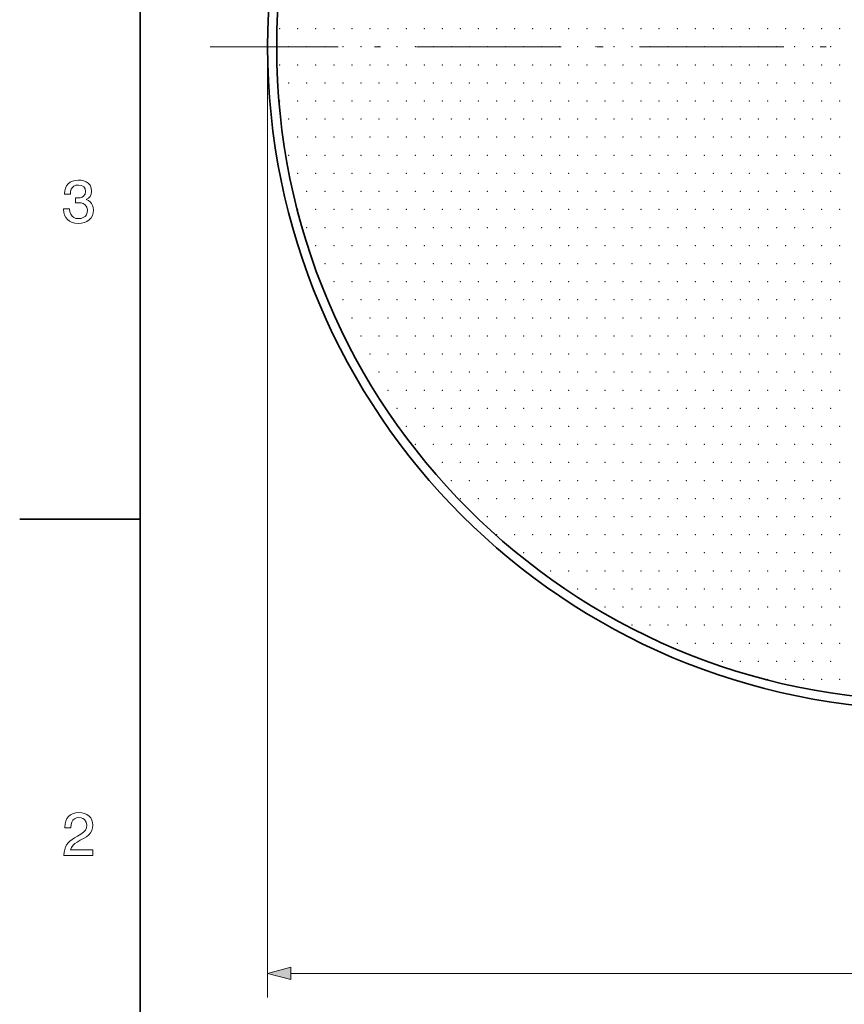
# Model space of a CAD drawing. Extents: x 0 to 354, y 0 to 250.
# Tile 2 of 9: x 0 to 68, y 85 to 166. Entities that reach past the tile are written whole.
import ezdxf

# ---------------------------------------------------------------- set-up
doc = ezdxf.new("R2010")
doc.units = 0
doc.linetypes.add('DASHDOT', pattern=[18.5, 12, -3, 0.5, -3])

msp = doc.modelspace()

# ---------------------------------------------------------------- linework, layer by layer
at = {"color": 7, "lineweight": 35}
msp.add_line((10, 240), (10, 10), dxfattribs=at)
at = {"color": 7, "linetype": 'DASHDOT', "lineweight": 13}
msp.add_line((137.453186, 164.208466), (15.826565, 164.208466), dxfattribs=at)
at = {"color": 7, "lineweight": 13}
for p, q in [((20.585648, 164.208466), (20.585648, 85.301483)), ((22.517498, 87.301483), (128.653793, 87.301483))]:
    msp.add_line(p, q, dxfattribs=at)
at = {"color": 7, "lineweight": 35, "ltscale": 0.25}
msp.add_line((10, 125), (0, 125), dxfattribs=at)
at = {"color": 7, "lineweight": 13}
for points in [[(3.641781, 150.758774), (4.149027, 150.758774), (4.174434, 150.520294), (4.241142, 150.320557), (4.349152, 150.159576), (4.494941, 150.04158), (4.674987, 149.970779), (4.88929, 149.947174), (5.099894, 149.967789), (5.278355, 150.029602), (5.424673, 150.132629), (5.533211, 150.271683), (5.598334, 150.441559), (5.620042, 150.642258), (5.571398, 150.90451), (5.425466, 151.101563), (5.278179, 151.192917), (5.095755, 151.247742), (4.878194, 151.266022), (4.77516, 151.263641), (4.633289, 151.2565), (4.633289, 151.675781), (4.73355, 151.673004), (4.821921, 151.671814), (5.022266, 151.686295), (5.184743, 151.729752), (5.309353, 151.802185), (5.428239, 151.966949), (5.467868, 152.200455), (5.429428, 152.429504), (5.314109, 152.598328), (5.126666, 152.702362), (4.871853, 152.73703), (4.672654, 152.715546), (4.508327, 152.651077), (4.378873, 152.54364), (4.285526, 152.394638), (4.229517, 152.205475), (4.210848, 151.976166), (3.730549, 151.976166), (3.730549, 152.011032), (3.749348, 152.256653), (3.805744, 152.475983), (3.899739, 152.668991), (4.031331, 152.835709), (4.194774, 152.970078), (4.384322, 153.06604), (4.599977, 153.123627), (4.841736, 153.142822), (5.096424, 153.127563), (5.320746, 153.081802), (5.514704, 153.005508), (5.678296, 152.898712), (5.843195, 152.714478), (5.942135, 152.487274), (5.975114, 152.217102), (5.946284, 151.985764), (5.859795, 151.791092), (5.717033, 151.635849), (5.519385, 151.522812), (5.702558, 151.440735), (5.853675, 151.332947), (5.972736, 151.199432), (6.058599, 151.041809), (6.110116, 150.861633), (6.127288, 150.658905), (6.105418, 150.418564), (6.039808, 150.203171), (5.930458, 150.012756), (5.777368, 149.847305), (5.588017, 149.71347), (5.369886, 149.617859), (5.122975, 149.560501), (4.847284, 149.541382), (4.586156, 149.561508), (4.352818, 149.621918), (4.147269, 149.72261), (3.96951, 149.863556), (3.826128, 150.038055), (3.723713, 150.239334), (3.662264, 150.467422), (3.641781, 150.722305)], [(3.677447, 97.092102), (3.677447, 97.107956), (3.692605, 97.361382), (3.738079, 97.59301), (3.813868, 97.802841), (3.919974, 97.990883), (4.032646, 98.132339), (4.176641, 98.273285), (4.351958, 98.413734), (4.558597, 98.553673), (4.796559, 98.6931), (5.079507, 98.855576), (5.300239, 99.011116), (5.452017, 99.184494), (5.539992, 99.382439), (5.569317, 99.611687), (5.523942, 99.865211), (5.387818, 100.064644), (5.253169, 100.160416), (5.09122, 100.217873), (4.901971, 100.23703), (4.714396, 100.212723), (4.555353, 100.139809), (4.424843, 100.01828), (4.327972, 99.854218), (4.269851, 99.653694), (4.250477, 99.416718), (4.250477, 99.37471), (3.74323, 99.37471), (3.74323, 99.446838), (3.762995, 99.708313), (3.822289, 99.941101), (3.921113, 100.145218), (4.059467, 100.320648), (4.231653, 100.461601), (4.431976, 100.562279), (4.660435, 100.622688), (4.91703, 100.64283), (5.164164, 100.624847), (5.386431, 100.5709), (5.583831, 100.480995), (5.756364, 100.355125), (5.896451, 100.200027), (5.996514, 100.022438), (6.056551, 99.822365), (6.076564, 99.5998), (6.055385, 99.36837), (5.991846, 99.157021), (5.88595, 98.965744), (5.736638, 98.79261), (5.542854, 98.635681), (5.304598, 98.494957), (5.023235, 98.344368), (4.779607, 98.202232), (4.586616, 98.069611), (4.444261, 97.946495), (4.298526, 97.758263), (4.212433, 97.548622), (6.076564, 97.548622), (6.076564, 97.092102)], [(22.517498, 87.819122), (20.585648, 87.301483), (22.517498, 86.783844)]]:
    msp.add_lwpolyline(points, close=True, dxfattribs=at)
at = {"color": 7, "lineweight": 35}
for radius in [55, 54.25]:
    msp.add_circle((75.585648, 164.208466), radius, dxfattribs=at)
at = {"color": 7, "lineweight": 5}
for p in [(21.585648, 165.708466), (23.085648, 165.708466), (24.585648, 165.708466), (26.085648, 165.708466), (27.585648, 165.708466), (29.085648, 165.708466), (30.585648, 165.708466), (32.085648, 165.708466), (33.585648, 165.708466), (35.085648, 165.708466), (36.585648, 165.708466), (38.085648, 165.708466), (39.585648, 165.708466), (41.085648, 165.708466), (42.585648, 165.708466), (44.085648, 165.708466), (45.585648, 165.708466), (47.085648, 165.708466), (48.585648, 165.708466), (50.085648, 165.708466), (51.585648, 165.708466), (53.085648, 165.708466), (54.585648, 165.708466), (56.085648, 165.708466), (57.585648, 165.708466), (59.085648, 165.708466), (60.585648, 165.708466), (62.085648, 165.708466), (63.585648, 165.708466), (65.085648, 165.708466), (66.585648, 165.708466), (68.085648, 165.708466), (22.335648, 164.208466), (23.835648, 164.208466), (25.335648, 164.208466), (26.835648, 164.208466), (28.335648, 164.208466), (29.835648, 164.208466), (31.335648, 164.208466), (32.835648, 164.208466), (34.335648, 164.208466), (35.835648, 164.208466), (37.335648, 164.208466), (38.835648, 164.208466), (40.335648, 164.208466), (41.835648, 164.208466), (43.335648, 164.208466), (44.835648, 164.208466), (46.335648, 164.208466), (47.835648, 164.208466), (49.335648, 164.208466), (50.835648, 164.208466), (52.335648, 164.208466), (53.835648, 164.208466), (55.335648, 164.208466), (56.835648, 164.208466), (58.335648, 164.208466), (59.835648, 164.208466), (61.335648, 164.208466), (62.835648, 164.208466), (64.335648, 164.208466), (65.835648, 164.208466), (67.335648, 164.208466), (21.585648, 162.708466), (23.085648, 162.708466), (24.585648, 162.708466), (26.085648, 162.708466), (27.585648, 162.708466), (29.085648, 162.708466), (30.585648, 162.708466), (32.085648, 162.708466), (33.585648, 162.708466), (35.085648, 162.708466), (36.585648, 162.708466), (38.085648, 162.708466), (39.585648, 162.708466), (41.085648, 162.708466), (42.585648, 162.708466), (44.085648, 162.708466), (45.585648, 162.708466), (47.085648, 162.708466), (48.585648, 162.708466), (50.085648, 162.708466), (51.585648, 162.708466), (53.085648, 162.708466), (54.585648, 162.708466), (56.085648, 162.708466), (57.585648, 162.708466), (59.085648, 162.708466), (60.585648, 162.708466), (62.085648, 162.708466), (63.585648, 162.708466), (65.085648, 162.708466), (66.585648, 162.708466), (68.085648, 162.708466), (22.335648, 161.208466), (23.835648, 161.208466), (25.335648, 161.208466), (26.835648, 161.208466), (28.335648, 161.208466), (29.835648, 161.208466), (31.335648, 161.208466), (32.835648, 161.208466), (34.335648, 161.208466), (35.835648, 161.208466), (37.335648, 161.208466), (38.835648, 161.208466), (40.335648, 161.208466), (41.835648, 161.208466), (43.335648, 161.208466), (44.835648, 161.208466), (46.335648, 161.208466), (47.835648, 161.208466), (49.335648, 161.208466), (50.835648, 161.208466), (52.335648, 161.208466), (53.835648, 161.208466), (55.335648, 161.208466), (56.835648, 161.208466), (58.335648, 161.208466), (59.835648, 161.208466), (61.335648, 161.208466), (62.835648, 161.208466), (64.335648, 161.208466), (65.835648, 161.208466), (67.335648, 161.208466), (21.585648, 159.708466), (23.085648, 159.708466), (24.585648, 159.708466), (26.085648, 159.708466), (27.585648, 159.708466), (29.085648, 159.708466), (30.585648, 159.708466), (32.085648, 159.708466), (33.585648, 159.708466), (35.085648, 159.708466), (36.585648, 159.708466), (38.085648, 159.708466), (39.585648, 159.708466), (41.085648, 159.708466), (42.585648, 159.708466), (44.085648, 159.708466), (45.585648, 159.708466), (47.085648, 159.708466), (48.585648, 159.708466), (50.085648, 159.708466), (51.585648, 159.708466), (53.085648, 159.708466), (54.585648, 159.708466), (56.085648, 159.708466), (57.585648, 159.708466), (59.085648, 159.708466), (60.585648, 159.708466), (62.085648, 159.708466), (63.585648, 159.708466), (65.085648, 159.708466), (66.585648, 159.708466), (68.085648, 159.708466), (22.335648, 158.208466), (23.835648, 158.208466), (25.335648, 158.208466), (26.835648, 158.208466), (28.335648, 158.208466), (29.835648, 158.208466), (31.335648, 158.208466), (32.835648, 158.208466), (34.335648, 158.208466), (35.835648, 158.208466), (37.335648, 158.208466), (38.835648, 158.208466), (40.335648, 158.208466), (41.835648, 158.208466), (43.335648, 158.208466), (44.835648, 158.208466), (46.335648, 158.208466), (47.835648, 158.208466), (49.335648, 158.208466), (50.835648, 158.208466), (52.335648, 158.208466), (53.835648, 158.208466), (55.335648, 158.208466), (56.835648, 158.208466), (58.335648, 158.208466), (59.835648, 158.208466), (61.335648, 158.208466), (62.835648, 158.208466), (64.335648, 158.208466), (65.835648, 158.208466), (67.335648, 158.208466), (23.085648, 156.708466), (24.585648, 156.708466), (26.085648, 156.708466), (27.585648, 156.708466), (29.085648, 156.708466), (30.585648, 156.708466), (32.085648, 156.708466), (33.585648, 156.708466), (35.085648, 156.708466), (36.585648, 156.708466), (38.085648, 156.708466), (39.585648, 156.708466), (41.085648, 156.708466), (42.585648, 156.708466), (44.085648, 156.708466), (45.585648, 156.708466), (47.085648, 156.708466), (48.585648, 156.708466), (50.085648, 156.708466), (51.585648, 156.708466), (53.085648, 156.708466), (54.585648, 156.708466), (56.085648, 156.708466), (57.585648, 156.708466), (59.085648, 156.708466), (60.585648, 156.708466), (62.085648, 156.708466), (63.585648, 156.708466), (65.085648, 156.708466), (66.585648, 156.708466), (68.085648, 156.708466), (22.335648, 155.208466), (23.835648, 155.208466), (25.335648, 155.208466), (26.835648, 155.208466), (28.335648, 155.208466), (29.835648, 155.208466), (31.335648, 155.208466), (32.835648, 155.208466), (34.335648, 155.208466), (35.835648, 155.208466), (37.335648, 155.208466), (38.835648, 155.208466), (40.335648, 155.208466), (41.835648, 155.208466), (43.335648, 155.208466), (44.835648, 155.208466), (46.335648, 155.208466), (47.835648, 155.208466), (49.335648, 155.208466), (50.835648, 155.208466), (52.335648, 155.208466), (53.835648, 155.208466), (55.335648, 155.208466), (56.835648, 155.208466), (58.335648, 155.208466), (59.835648, 155.208466), (61.335648, 155.208466), (62.835648, 155.208466), (64.335648, 155.208466), (65.835648, 155.208466), (67.335648, 155.208466), (23.085648, 153.708466), (24.585648, 153.708466), (26.085648, 153.708466), (27.585648, 153.708466), (29.085648, 153.708466), (30.585648, 153.708466), (32.085648, 153.708466), (33.585648, 153.708466), (35.085648, 153.708466), (36.585648, 153.708466), (38.085648, 153.708466), (39.585648, 153.708466), (41.085648, 153.708466), (42.585648, 153.708466), (44.085648, 153.708466), (45.585648, 153.708466), (47.085648, 153.708466), (48.585648, 153.708466), (50.085648, 153.708466), (51.585648, 153.708466), (53.085648, 153.708466), (54.585648, 153.708466), (56.085648, 153.708466), (57.585648, 153.708466), (59.085648, 153.708466), (60.585648, 153.708466), (62.085648, 153.708466), (63.585648, 153.708466), (65.085648, 153.708466), (66.585648, 153.708466), (68.085648, 153.708466), (23.835648, 152.208466), (25.335648, 152.208466), (26.835648, 152.208466), (28.335648, 152.208466), (29.835648, 152.208466), (31.335648, 152.208466), (32.835648, 152.208466), (34.335648, 152.208466), (35.835648, 152.208466), (37.335648, 152.208466), (38.835648, 152.208466), (40.335648, 152.208466), (41.835648, 152.208466), (43.335648, 152.208466), (44.835648, 152.208466), (46.335648, 152.208466), (47.835648, 152.208466), (49.335648, 152.208466), (50.835648, 152.208466), (52.335648, 152.208466), (53.835648, 152.208466), (55.335648, 152.208466), (56.835648, 152.208466), (58.335648, 152.208466), (59.835648, 152.208466), (61.335648, 152.208466), (62.835648, 152.208466), (64.335648, 152.208466), (65.835648, 152.208466), (67.335648, 152.208466), (23.085648, 150.708466), (24.585648, 150.708466), (26.085648, 150.708466), (27.585648, 150.708466), (29.085648, 150.708466), (30.585648, 150.708466), (32.085648, 150.708466), (33.585648, 150.708466), (35.085648, 150.708466), (36.585648, 150.708466), (38.085648, 150.708466), (39.585648, 150.708466), (41.085648, 150.708466), (42.585648, 150.708466), (44.085648, 150.708466), (45.585648, 150.708466), (47.085648, 150.708466), (48.585648, 150.708466), (50.085648, 150.708466), (51.585648, 150.708466), (53.085648, 150.708466), (54.585648, 150.708466), (56.085648, 150.708466), (57.585648, 150.708466), (59.085648, 150.708466), (60.585648, 150.708466), (62.085648, 150.708466), (63.585648, 150.708466), (65.085648, 150.708466), (66.585648, 150.708466), (68.085648, 150.708466), (23.835648, 149.208466), (25.335648, 149.208466), (26.835648, 149.208466), (28.335648, 149.208466), (29.835648, 149.208466), (31.335648, 149.208466), (32.835648, 149.208466), (34.335648, 149.208466), (35.835648, 149.208466), (37.335648, 149.208466), (38.835648, 149.208466), (40.335648, 149.208466), (41.835648, 149.208466), (43.335648, 149.208466), (44.835648, 149.208466), (46.335648, 149.208466), (47.835648, 149.208466), (49.335648, 149.208466), (50.835648, 149.208466), (52.335648, 149.208466), (53.835648, 149.208466), (55.335648, 149.208466), (56.835648, 149.208466), (58.335648, 149.208466), (59.835648, 149.208466), (61.335648, 149.208466), (62.835648, 149.208466), (64.335648, 149.208466), (65.835648, 149.208466), (67.335648, 149.208466), (24.585648, 147.708466), (26.085648, 147.708466), (27.585648, 147.708466), (29.085648, 147.708466), (30.585648, 147.708466), (32.085648, 147.708466), (33.585648, 147.708466), (35.085648, 147.708466), (36.585648, 147.708466), (38.085648, 147.708466), (39.585648, 147.708466), (41.085648, 147.708466), (42.585648, 147.708466), (44.085648, 147.708466), (45.585648, 147.708466), (47.085648, 147.708466), (48.585648, 147.708466), (50.085648, 147.708466), (51.585648, 147.708466), (53.085648, 147.708466), (54.585648, 147.708466), (56.085648, 147.708466), (57.585648, 147.708466), (59.085648, 147.708466), (60.585648, 147.708466), (62.085648, 147.708466), (63.585648, 147.708466), (65.085648, 147.708466), (66.585648, 147.708466), (68.085648, 147.708466), (25.335648, 146.208466), (26.835648, 146.208466), (28.335648, 146.208466), (29.835648, 146.208466), (31.335648, 146.208466), (32.835648, 146.208466), (34.335648, 146.208466), (35.835648, 146.208466), (37.335648, 146.208466), (38.835648, 146.208466), (40.335648, 146.208466), (41.835648, 146.208466), (43.335648, 146.208466), (44.835648, 146.208466), (46.335648, 146.208466), (47.835648, 146.208466), (49.335648, 146.208466), (50.835648, 146.208466), (52.335648, 146.208466), (53.835648, 146.208466), (55.335648, 146.208466), (56.835648, 146.208466), (58.335648, 146.208466), (59.835648, 146.208466), (61.335648, 146.208466), (62.835648, 146.208466), (64.335648, 146.208466), (65.835648, 146.208466), (67.335648, 146.208466), (26.085648, 144.708466), (27.585648, 144.708466), (29.085648, 144.708466), (30.585648, 144.708466), (32.085648, 144.708466), (33.585648, 144.708466), (35.085648, 144.708466), (36.585648, 144.708466), (38.085648, 144.708466), (39.585648, 144.708466), (41.085648, 144.708466), (42.585648, 144.708466), (44.085648, 144.708466), (45.585648, 144.708466), (47.085648, 144.708466), (48.585648, 144.708466), (50.085648, 144.708466), (51.585648, 144.708466), (53.085648, 144.708466), (54.585648, 144.708466), (56.085648, 144.708466), (57.585648, 144.708466), (59.085648, 144.708466), (60.585648, 144.708466), (62.085648, 144.708466), (63.585648, 144.708466), (65.085648, 144.708466), (66.585648, 144.708466), (68.085648, 144.708466), (26.835648, 143.208466), (28.335648, 143.208466), (29.835648, 143.208466), (31.335648, 143.208466), (32.835648, 143.208466), (34.335648, 143.208466), (35.835648, 143.208466), (37.335648, 143.208466), (38.835648, 143.208466), (40.335648, 143.208466), (41.835648, 143.208466), (43.335648, 143.208466), (44.835648, 143.208466), (46.335648, 143.208466), (47.835648, 143.208466), (49.335648, 143.208466), (50.835648, 143.208466), (52.335648, 143.208466), (53.835648, 143.208466), (55.335648, 143.208466), (56.835648, 143.208466), (58.335648, 143.208466), (59.835648, 143.208466), (61.335648, 143.208466), (62.835648, 143.208466), (64.335648, 143.208466), (65.835648, 143.208466), (67.335648, 143.208466), (27.585648, 141.708466), (29.085648, 141.708466), (30.585648, 141.708466), (32.085648, 141.708466), (33.585648, 141.708466), (35.085648, 141.708466), (36.585648, 141.708466), (38.085648, 141.708466), (39.585648, 141.708466), (41.085648, 141.708466), (42.585648, 141.708466), (44.085648, 141.708466), (45.585648, 141.708466), (47.085648, 141.708466), (48.585648, 141.708466), (50.085648, 141.708466), (51.585648, 141.708466), (53.085648, 141.708466), (54.585648, 141.708466), (56.085648, 141.708466), (57.585648, 141.708466), (59.085648, 141.708466), (60.585648, 141.708466), (62.085648, 141.708466), (63.585648, 141.708466), (65.085648, 141.708466), (66.585648, 141.708466), (68.085648, 141.708466), (28.335648, 140.208466), (29.835648, 140.208466), (31.335648, 140.208466), (32.835648, 140.208466), (34.335648, 140.208466), (35.835648, 140.208466), (37.335648, 140.208466), (38.835648, 140.208466), (40.335648, 140.208466), (41.835648, 140.208466), (43.335648, 140.208466), (44.835648, 140.208466), (46.335648, 140.208466), (47.835648, 140.208466), (49.335648, 140.208466), (50.835648, 140.208466), (52.335648, 140.208466), (53.835648, 140.208466), (55.335648, 140.208466), (56.835648, 140.208466), (58.335648, 140.208466), (59.835648, 140.208466), (61.335648, 140.208466), (62.835648, 140.208466), (64.335648, 140.208466), (65.835648, 140.208466), (67.335648, 140.208466), (29.085648, 138.708466), (30.585648, 138.708466), (32.085648, 138.708466), (33.585648, 138.708466), (35.085648, 138.708466), (36.585648, 138.708466), (38.085648, 138.708466), (39.585648, 138.708466), (41.085648, 138.708466), (42.585648, 138.708466), (44.085648, 138.708466), (45.585648, 138.708466), (47.085648, 138.708466), (48.585648, 138.708466), (50.085648, 138.708466), (51.585648, 138.708466), (53.085648, 138.708466), (54.585648, 138.708466), (56.085648, 138.708466), (57.585648, 138.708466), (59.085648, 138.708466), (60.585648, 138.708466), (62.085648, 138.708466), (63.585648, 138.708466), (65.085648, 138.708466), (66.585648, 138.708466), (68.085648, 138.708466), (29.835648, 137.208466), (31.335648, 137.208466), (32.835648, 137.208466), (34.335648, 137.208466), (35.835648, 137.208466), (37.335648, 137.208466), (38.835648, 137.208466), (40.335648, 137.208466), (41.835648, 137.208466), (43.335648, 137.208466), (44.835648, 137.208466), (46.335648, 137.208466), (47.835648, 137.208466), (49.335648, 137.208466), (50.835648, 137.208466), (52.335648, 137.208466), (53.835648, 137.208466), (55.335648, 137.208466), (56.835648, 137.208466), (58.335648, 137.208466), (59.835648, 137.208466), (61.335648, 137.208466), (62.835648, 137.208466), (64.335648, 137.208466), (65.835648, 137.208466), (67.335648, 137.208466), (30.585648, 135.708466), (32.085648, 135.708466), (33.585648, 135.708466), (35.085648, 135.708466), (36.585648, 135.708466), (38.085648, 135.708466), (39.585648, 135.708466), (41.085648, 135.708466), (42.585648, 135.708466), (44.085648, 135.708466), (45.585648, 135.708466), (47.085648, 135.708466), (48.585648, 135.708466), (50.085648, 135.708466), (51.585648, 135.708466), (53.085648, 135.708466), (54.585648, 135.708466), (56.085648, 135.708466), (57.585648, 135.708466), (59.085648, 135.708466), (60.585648, 135.708466), (62.085648, 135.708466), (63.585648, 135.708466), (65.085648, 135.708466), (66.585648, 135.708466), (68.085648, 135.708466), (31.335648, 134.208466), (32.835648, 134.208466), (34.335648, 134.208466), (35.835648, 134.208466), (37.335648, 134.208466), (38.835648, 134.208466), (40.335648, 134.208466), (41.835648, 134.208466), (43.335648, 134.208466), (44.835648, 134.208466), (46.335648, 134.208466), (47.835648, 134.208466), (49.335648, 134.208466), (50.835648, 134.208466), (52.335648, 134.208466), (53.835648, 134.208466), (55.335648, 134.208466), (56.835648, 134.208466), (58.335648, 134.208466), (59.835648, 134.208466), (61.335648, 134.208466), (62.835648, 134.208466), (64.335648, 134.208466), (65.835648, 134.208466), (67.335648, 134.208466), (32.085648, 132.708466), (33.585648, 132.708466), (35.085648, 132.708466), (36.585648, 132.708466), (38.085648, 132.708466), (39.585648, 132.708466), (41.085648, 132.708466), (42.585648, 132.708466), (44.085648, 132.708466), (45.585648, 132.708466), (47.085648, 132.708466), (48.585648, 132.708466), (50.085648, 132.708466), (51.585648, 132.708466), (53.085648, 132.708466), (54.585648, 132.708466), (56.085648, 132.708466), (57.585648, 132.708466), (59.085648, 132.708466), (60.585648, 132.708466), (62.085648, 132.708466), (63.585648, 132.708466), (65.085648, 132.708466), (66.585648, 132.708466), (68.085648, 132.708466), (32.835648, 131.208466), (34.335648, 131.208466), (35.835648, 131.208466), (37.335648, 131.208466), (38.835648, 131.208466), (40.335648, 131.208466), (41.835648, 131.208466), (43.335648, 131.208466), (44.835648, 131.208466), (46.335648, 131.208466), (47.835648, 131.208466), (49.335648, 131.208466), (50.835648, 131.208466), (52.335648, 131.208466), (53.835648, 131.208466), (55.335648, 131.208466), (56.835648, 131.208466), (58.335648, 131.208466), (59.835648, 131.208466), (61.335648, 131.208466), (62.835648, 131.208466), (64.335648, 131.208466), (65.835648, 131.208466), (67.335648, 131.208466), (35.085648, 129.708466), (36.585648, 129.708466), (38.085648, 129.708466), (39.585648, 129.708466), (41.085648, 129.708466), (42.585648, 129.708466), (44.085648, 129.708466), (45.585648, 129.708466), (47.085648, 129.708466), (48.585648, 129.708466), (50.085648, 129.708466), (51.585648, 129.708466), (53.085648, 129.708466), (54.585648, 129.708466), (56.085648, 129.708466), (57.585648, 129.708466), (59.085648, 129.708466), (60.585648, 129.708466), (62.085648, 129.708466), (63.585648, 129.708466), (65.085648, 129.708466), (66.585648, 129.708466), (68.085648, 129.708466), (35.835648, 128.208466), (37.335648, 128.208466), (38.835648, 128.208466), (40.335648, 128.208466), (41.835648, 128.208466), (43.335648, 128.208466), (44.835648, 128.208466), (46.335648, 128.208466), (47.835648, 128.208466), (49.335648, 128.208466), (50.835648, 128.208466), (52.335648, 128.208466), (53.835648, 128.208466), (55.335648, 128.208466), (56.835648, 128.208466), (58.335648, 128.208466), (59.835648, 128.208466), (61.335648, 128.208466), (62.835648, 128.208466), (64.335648, 128.208466), (65.835648, 128.208466), (67.335648, 128.208466), (36.585648, 126.708466), (38.085648, 126.708466), (39.585648, 126.708466), (41.085648, 126.708466), (42.585648, 126.708466), (44.085648, 126.708466), (45.585648, 126.708466), (47.085648, 126.708466), (48.585648, 126.708466), (50.085648, 126.708466), (51.585648, 126.708466), (53.085648, 126.708466), (54.585648, 126.708466), (56.085648, 126.708466), (57.585648, 126.708466), (59.085648, 126.708466), (60.585648, 126.708466), (62.085648, 126.708466), (63.585648, 126.708466), (65.085648, 126.708466), (66.585648, 126.708466), (68.085648, 126.708466), (38.835648, 125.208466), (40.335648, 125.208466), (41.835648, 125.208466), (43.335648, 125.208466), (44.835648, 125.208466), (46.335648, 125.208466), (47.835648, 125.208466), (49.335648, 125.208466), (50.835648, 125.208466), (52.335648, 125.208466), (53.835648, 125.208466), (55.335648, 125.208466), (56.835648, 125.208466), (58.335648, 125.208466), (59.835648, 125.208466), (61.335648, 125.208466), (62.835648, 125.208466), (64.335648, 125.208466), (65.835648, 125.208466), (67.335648, 125.208466), (39.585648, 123.708466), (41.085648, 123.708466), (42.585648, 123.708466), (44.085648, 123.708466), (45.585648, 123.708466), (47.085648, 123.708466), (48.585648, 123.708466), (50.085648, 123.708466), (51.585648, 123.708466), (53.085648, 123.708466), (54.585648, 123.708466), (56.085648, 123.708466), (57.585648, 123.708466), (59.085648, 123.708466), (60.585648, 123.708466), (62.085648, 123.708466), (63.585648, 123.708466), (65.085648, 123.708466), (66.585648, 123.708466), (68.085648, 123.708466), (41.835648, 122.208466), (43.335648, 122.208466), (44.835648, 122.208466), (46.335648, 122.208466), (47.835648, 122.208466), (49.335648, 122.208466), (50.835648, 122.208466), (52.335648, 122.208466), (53.835648, 122.208466), (55.335648, 122.208466), (56.835648, 122.208466), (58.335648, 122.208466), (59.835648, 122.208466), (61.335648, 122.208466), (62.835648, 122.208466), (64.335648, 122.208466), (65.835648, 122.208466), (67.335648, 122.208466), (44.085648, 120.708466), (45.585648, 120.708466), (47.085648, 120.708466), (48.585648, 120.708466), (50.085648, 120.708466), (51.585648, 120.708466), (53.085648, 120.708466), (54.585648, 120.708466), (56.085648, 120.708466), (57.585648, 120.708466), (59.085648, 120.708466), (60.585648, 120.708466), (62.085648, 120.708466), (63.585648, 120.708466), (65.085648, 120.708466), (66.585648, 120.708466), (68.085648, 120.708466), (46.335648, 119.208466), (47.835648, 119.208466), (49.335648, 119.208466), (50.835648, 119.208466), (52.335648, 119.208466), (53.835648, 119.208466), (55.335648, 119.208466), (56.835648, 119.208466), (58.335648, 119.208466), (59.835648, 119.208466), (61.335648, 119.208466), (62.835648, 119.208466), (64.335648, 119.208466), (65.835648, 119.208466), (67.335648, 119.208466), (48.585648, 117.708466), (50.085648, 117.708466), (51.585648, 117.708466), (53.085648, 117.708466), (54.585648, 117.708466), (56.085648, 117.708466), (57.585648, 117.708466), (59.085648, 117.708466), (60.585648, 117.708466), (62.085648, 117.708466), (63.585648, 117.708466), (65.085648, 117.708466), (66.585648, 117.708466), (68.085648, 117.708466), (50.835648, 116.208466), (52.335648, 116.208466), (53.835648, 116.208466), (55.335648, 116.208466), (56.835648, 116.208466), (58.335648, 116.208466), (59.835648, 116.208466), (61.335648, 116.208466), (62.835648, 116.208466), (64.335648, 116.208466), (65.835648, 116.208466), (67.335648, 116.208466), (54.585648, 114.708466), (56.085648, 114.708466), (57.585648, 114.708466), (59.085648, 114.708466), (60.585648, 114.708466), (62.085648, 114.708466), (63.585648, 114.708466), (65.085648, 114.708466), (66.585648, 114.708466), (68.085648, 114.708466), (58.335648, 113.208466), (59.835648, 113.208466), (61.335648, 113.208466), (62.835648, 113.208466), (64.335648, 113.208466), (65.835648, 113.208466), (67.335648, 113.208466), (62.085648, 111.708466), (63.585648, 111.708466), (65.085648, 111.708466), (66.585648, 111.708466), (68.085648, 111.708466)]:
    msp.add_point(p, dxfattribs=at)
at = {"color": 7, "lineweight": 13}
msp.add_solid([(22.517498, 87.819122), (20.585648, 87.301483), (22.517498, 87.819122), (22.517498, 86.783844)], dxfattribs=at)

doc.saveas('drawing.dxf')
